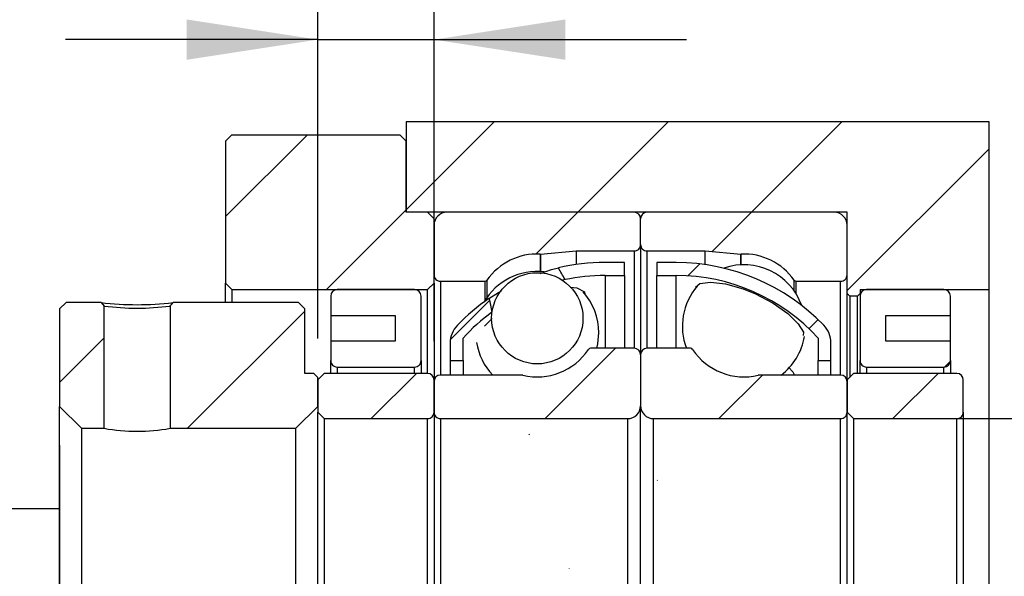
# Model space of a CAD drawing. Header units: millimetres. Extents: x 25 to 291, y 5 to 200.
# Tile 4 of 6: x 230 to 255, y 55 to 70. Entities that reach past the tile are written whole.
import ezdxf

# ---------------------------------------------------------------- set-up
doc = ezdxf.new("R2010")
doc.units = ezdxf.units.MM
doc.layers.add('圖層0', color=7, linetype='Continuous')
doc.styles.add('SLDTEXTSTYLE0', font='TXT', dxfattribs={"width": 0.7})
doc.dimstyles.new('SLDDIMSTYLE1', dxfattribs={"dimtxt": 0.18, "dimasz": 2.5, "dimexe": 0, "dimexo": 0.0625, "dimgap": 0, "dimtad": 0, "dimtih": 1, "dimtoh": 1, "dimdec": 0, "dimrnd": 1e-09, "dimzin": 0, "dimdsep": 46, "dimtxsty": 'Standard', "dimsah": 1, "dimcen": 0.09, "dimadec": 0, "dimazin": 0, "dimtfac": 2.5, "dimtdec": 0, "dimtofl": 0, "dimtmove": 0, "dimatfit": 3, "dimfxl": 0, "dimfrac": 2, "dimtolj": 1, "dimtzin": 0, "dimarcsym": 0})
doc.dimstyles.new('SLDDIMSTYLE2', dxfattribs={"dimtxt": 3.389973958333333, "dimasz": 2.5, "dimexe": 0, "dimexo": 0.0625, "dimgap": 0.8474934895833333, "dimtad": 1, "dimlfac": 3, "dimrnd": 1e-09, "dimzin": 12, "dimdsep": 46, "dimtxsty": 'SLDTEXTSTYLE0', "dimsah": 1, "dimcen": 0.09, "dimadec": 0, "dimazin": 3, "dimtfac": 1, "dimtofl": 0, "dimtmove": 0, "dimatfit": 3, "dimfxl": 0, "dimfrac": 2, "dimtolj": 1, "dimtzin": 12, "dimarcsym": 0})
doc.dimstyles.new('SLDDIMSTYLE4', dxfattribs={"dimtxt": 3.389973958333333, "dimasz": 2.5, "dimexe": 0, "dimexo": 0.0625, "dimgap": 0.8474934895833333, "dimtad": 1, "dimlfac": 3, "dimrnd": 1e-09, "dimzin": 12, "dimdsep": 46, "dimtxsty": 'SLDTEXTSTYLE0', "dimsah": 1, "dimcen": 0.09, "dimadec": 0, "dimazin": 3, "dimtfac": 1, "dimtmove": 0, "dimatfit": 0, "dimfxl": 0, "dimfrac": 2, "dimtolj": 1, "dimtzin": 12, "dimarcsym": 0})
doc.dimstyles.new('SLDDIMSTYLE6', dxfattribs={"dimtxt": 3.389973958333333, "dimasz": 2.5, "dimexe": 0, "dimexo": 0.0625, "dimgap": 0.8474934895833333, "dimtad": 1, "dimlfac": 3, "dimrnd": 1e-09, "dimzin": 12, "dimdsep": 46, "dimtxsty": 'SLDTEXTSTYLE0', "dimsah": 1, "dimcen": 0.09, "dimadec": 0, "dimazin": 3, "dimtol": 1, "dimtp": 0.02, "dimtm": 0.02, "dimtfac": 1, "dimtmove": 0, "dimatfit": 0, "dimfxl": 0, "dimfrac": 2, "dimtolj": 1, "dimarcsym": 0})
pattern_1 = [(45, (0, 0), (-2.245064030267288, 2.245064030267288), [])]

# ---------------------------------------------------------------- blocks, each defined once
blk = doc.blocks.new('_D_15')
at = {"layer": '圖層0', "color": 7}
for p, q in [((230.9065548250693, 58.66205020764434), (230.9065548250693, 27.04460903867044)), ((251.2398881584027, 43.01205020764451), (251.2398881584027, 27.04460903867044)), ((251.2398881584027, 28.04460903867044), (230.9065548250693, 28.04460903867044))]:
    blk.add_line(p, q, dxfattribs=at)
for points in [[(230.9065548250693, 28.04460903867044), (234.2965287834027, 27.52307458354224), (234.2965287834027, 28.56614349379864)], [(251.2398881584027, 28.04460903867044), (247.8499142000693, 28.56614349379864), (247.8499142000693, 27.52307458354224)]]:
    blk.add_solid(points, dxfattribs=at)
at = {"layer": '圖層0', "color": 7, "char_height": 3.175, "attachment_point": 1, "style": 'SLDTEXTSTYLE0'}
for s, insert in [('(', (238.2355292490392, 32.13739917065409)), (')', (243.5389549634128, 32.13739917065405)), ('61', (239.5643255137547, 32.13739917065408))]:
    blk.add_mtext(s, dxfattribs=dict(at, insert=insert))
blk = doc.blocks.new('_D_17')
at = {"layer": '圖層0', "color": 7}
for p, q in [((237.573221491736, 61.41205020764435), (237.573221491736, 70.13867919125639)), ((240.573221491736, 61.34538354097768), (240.573221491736, 70.13867919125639)), ((237.573221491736, 69.13867919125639), (231.0540408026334, 69.13867919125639)), ((237.573221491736, 69.13867919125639), (240.573221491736, 69.13867919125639)), ((240.573221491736, 69.13867919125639), (247.0924021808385, 69.13867919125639))]:
    blk.add_line(p, q, dxfattribs=at)
for points in [[(237.573221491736, 69.13867919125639), (234.1832475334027, 69.66021364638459), (234.1832475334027, 68.61714473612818)], [(240.573221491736, 69.13867919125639), (243.9631954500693, 68.61714473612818), (243.9631954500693, 69.66021364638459)]]:
    blk.add_solid(points, dxfattribs=at)
at = {"layer": '圖層0', "color": 7, "insert": (238.1762017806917, 73.23146932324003), "char_height": 3.175, "attachment_point": 1, "style": 'SLDTEXTSTYLE0'}
blk.add_mtext('9', dxfattribs=at)
blk = doc.blocks.new('_D_18')
at = {"layer": '圖層0', "color": 7}
for p, q in [((261.8786443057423, 59.34538354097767), (261.8786443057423, 68.28951310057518)), ((252.073221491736, 59.34538354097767), (262.8786443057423, 59.34538354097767)), ((261.8786443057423, 59.34538354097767), (261.8786443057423, 49.34538354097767)), ((252.073221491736, 49.34538354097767), (262.8786443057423, 49.34538354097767))]:
    blk.add_line(p, q, dxfattribs=at)
for points in [[(261.8786443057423, 59.34538354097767), (261.3571098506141, 55.95540958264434), (262.4001787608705, 55.95540958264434)], [(261.8786443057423, 49.34538354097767), (262.4001787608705, 52.73535749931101), (261.3571098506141, 52.73535749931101)]]:
    blk.add_solid(points, dxfattribs=at)
at = {"layer": '圖層0', "color": 7, "char_height": 3.175, "attachment_point": 1, "rotation": 90.00000000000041, "style": 'SLDTEXTSTYLE0'}
for s, insert in [('30', (257.7858539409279, 64.31488306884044)), ('%%c', (257.785853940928, 60.2932165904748))]:
    blk.add_mtext(s, dxfattribs=dict(at, insert=insert))
blk = doc.blocks.new('_D_19')
at = {"layer": '圖層0', "color": 7}
for p, q in [((268.1104950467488, 54.34538354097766), (268.1104950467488, 60.86456423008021)), ((258.7993084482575, 54.34538354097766), (269.1104950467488, 54.34538354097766)), ((268.1104950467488, 54.34538354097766), (268.1104950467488, 37.34538354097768)), ((255.9065548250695, 37.34538354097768), (269.1104950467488, 37.34538354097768)), ((268.1104950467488, 37.34538354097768), (268.1104950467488, 30.82620285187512))]:
    blk.add_line(p, q, dxfattribs=at)
for points in [[(268.1104950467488, 54.34538354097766), (268.6320295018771, 57.73535749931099), (267.5889605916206, 57.73535749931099)], [(268.1104950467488, 37.34538354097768), (267.5889605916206, 33.95540958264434), (268.6320295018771, 33.95540958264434)]]:
    blk.add_solid(points, dxfattribs=at)
at = {"layer": '圖層0', "color": 7, "char_height": 3.175, "attachment_point": 1, "rotation": 90.00000000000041, "style": 'SLDTEXTSTYLE0'}
for s, insert in [('±0.02', (264.0177049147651, 44.21186915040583)), ('51', (264.0177049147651, 39.24505208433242))]:
    blk.add_mtext(s, dxfattribs=dict(at, insert=insert))

msp = doc.modelspace()

# ---------------------------------------------------------------- hatches: boundary and pattern name
at = {"layer": '圖層0', "linetype": 'Continuous', "lineweight": 18}
h = msp.add_hatch(dxfattribs=at)
h.set_pattern_fill('ANSI31', color=256, style=0)
h.set_pattern_definition(pattern_1)
h.paths.add_polyline_path([(251.3065548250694, 62.51205020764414), (251.5065548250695, 62.51205020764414), (251.5732214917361, 62.5787168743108), (251.5732214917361, 62.67871687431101), (254.9065548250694, 62.67871687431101), (254.9065548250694, 67.01205020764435), (239.8565548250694, 67.01205020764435), (239.8565548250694, 64.67871687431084), (251.2398881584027, 64.67871687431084), (251.2398881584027, 62.5787168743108)], flags=0)
h = msp.add_hatch(dxfattribs=at)
h.set_pattern_fill('ANSI31', color=256, style=0)
h.set_pattern_definition(pattern_1)
h.paths.add_polyline_path([(235.3565548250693, 66.67871687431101), (235.1898881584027, 66.51205020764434), (235.1898881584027, 62.84538354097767), (235.3565548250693, 62.67871687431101), (240.4065548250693, 62.67871687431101), (240.573221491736, 62.84538354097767), (240.573221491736, 64.51205020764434), (240.4065548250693, 64.67871687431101), (239.8565548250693, 64.67871687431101), (239.8565548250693, 66.51205020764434), (239.6898881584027, 66.67871687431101)], flags=0)
h = msp.add_hatch(dxfattribs=at)
h.set_pattern_fill('ANSI31', color=256, style=0)
h.set_pattern_definition(pattern_1)
edge = h.paths.add_edge_path(flags=0)
edge.add_line((245.9065548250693, 63.84538354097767), (245.9065548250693, 64.51205020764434))
edge.add_arc((245.7398881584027, 64.51205020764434), 0.1666666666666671, 0, 90)
edge.add_line((245.7398881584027, 64.67871687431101), (240.9065548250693, 64.67871687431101))
edge.add_arc((240.9065548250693, 64.34538354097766), 0.3333333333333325, 90, 180)
edge.add_line((240.573221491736, 64.34538354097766), (240.573221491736, 63.06205020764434))
edge.add_arc((240.7398881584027, 63.06205020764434), 0.1666666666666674, 180, 270.0000000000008)
edge.add_line((240.7398881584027, 62.89538354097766), (241.885721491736, 62.89538354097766))
edge.add_arc((241.885721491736, 62.96205020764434), 0.06666666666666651, 270.0000000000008, 324.9488632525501)
edge.add_arc((243.2398881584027, 62.01205020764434), 1.5875, 87.45248435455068, 144.9488632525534, ccw=False)
edge.add_arc((243.31341237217, 63.66458206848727), 0.06666666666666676, 267.4524843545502, 275.0000000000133)
edge.add_line((243.3192227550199, 63.59816908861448), (244.2398881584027, 63.67871687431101))
edge.add_line((244.2398881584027, 63.67871687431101), (245.7398881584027, 63.67871687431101))
edge.add_arc((245.7398881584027, 63.84538354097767), 0.1666666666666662, 270.0000000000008, 360.0000000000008)
h = msp.add_hatch(dxfattribs=at)
h.set_pattern_fill('ANSI31', color=256, style=0)
h.set_pattern_definition(pattern_1)
edge = h.paths.add_edge_path(flags=0)
edge.add_line((250.9065548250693, 64.67871687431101), (246.073221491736, 64.67871687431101))
edge.add_arc((246.073221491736, 64.51205020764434), 0.1666666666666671, 90, 180)
edge.add_line((245.9065548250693, 64.51205020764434), (245.9065548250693, 63.84538354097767))
edge.add_arc((246.073221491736, 63.84538354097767), 0.1666666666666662, 180, 270.0000000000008)
edge.add_line((246.073221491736, 63.67871687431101), (247.573221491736, 63.67871687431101))
edge.add_line((247.573221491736, 63.67871687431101), (248.4938868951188, 63.59816908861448))
edge.add_arc((248.4996972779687, 63.66458206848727), 0.06666666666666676, 264.9999999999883, 272.547515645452)
edge.add_arc((248.573221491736, 62.01205020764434), 1.5875, 35.051136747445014, 92.5475156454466, ccw=False)
edge.add_arc((249.9273881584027, 62.96205020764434), 0.06666666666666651, 215.0511367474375, 270.0000000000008)
edge.add_line((249.9273881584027, 62.89538354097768), (251.073221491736, 62.89538354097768))
edge.add_arc((251.073221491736, 63.06205020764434), 0.1666666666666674, 270.0000000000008, 360.0000000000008)
edge.add_line((251.2398881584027, 63.06205020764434), (251.2398881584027, 64.34538354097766))
edge.add_arc((250.9065548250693, 64.34538354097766), 0.3333333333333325, 0, 90)
h = msp.add_hatch(dxfattribs=at)
h.set_pattern_fill('ANSI31', color=256, style=0)
h.set_pattern_definition(pattern_1)
edge = h.paths.add_edge_path(flags=0)
edge.add_arc((244.9898881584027, 58.07897460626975), 4.966408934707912, 89.9999999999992, 102.02351142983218, ccw=False)
edge.add_line((244.9898881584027, 63.04538354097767), (245.4898881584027, 63.04538354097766))
edge.add_line((245.4898881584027, 63.04538354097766), (245.4898881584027, 63.378716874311))
edge.add_line((245.4898881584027, 63.378716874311), (244.9898881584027, 63.37871687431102))
edge.add_arc((244.9898881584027, 58.07897460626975), 5.299742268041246, 90, 103.1430444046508)
edge.add_ellipse((246.106337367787, 54.34538354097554), major_axis=(-4.167930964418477, 11.03985226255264), ratio=0.1299388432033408, start_angle=318.2010293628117, end_angle=320.773309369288, ccw=False)
h = msp.add_hatch(dxfattribs=at)
h.set_pattern_fill('ANSI31', color=256, style=0)
h.set_pattern_definition(pattern_1)
edge = h.paths.add_edge_path(flags=0)
edge.add_line((246.323221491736, 63.378716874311), (246.323221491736, 63.04538354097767))
edge.add_line((246.323221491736, 63.04538354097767), (246.823221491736, 63.04538354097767))
edge.add_arc((246.823221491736, 58.07897460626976), 4.966408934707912, 42.413763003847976, 89.9999999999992, ccw=False)
edge.add_line((250.4898881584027, 61.42871687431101), (250.4898881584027, 60.84538354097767))
edge.add_line((250.4898881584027, 60.84538354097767), (250.823221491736, 60.84538354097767))
edge.add_line((250.823221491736, 60.84538354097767), (250.823221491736, 61.29678106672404))
edge.add_arc((250.1565548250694, 61.29678106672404), 0.6666666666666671, 0, 43.98971531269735)
edge.add_arc((246.823221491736, 58.07897460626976), 5.299742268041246, 43.98971531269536, 90)
edge.add_line((246.823221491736, 63.37871687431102), (246.323221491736, 63.378716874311))
h = msp.add_hatch(dxfattribs=at)
h.set_pattern_fill('ANSI31', color=256, style=0)
h.set_pattern_definition(pattern_1)
edge = h.paths.add_edge_path(flags=0)
edge.add_arc((243.2398881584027, 61.93792191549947), 1.178565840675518, 0, 360)
h = msp.add_hatch(dxfattribs=at)
h.set_pattern_fill('ANSI31', color=256, style=0)
h.set_pattern_definition(pattern_1)
edge = h.paths.add_edge_path(flags=0)
edge.add_line((239.573221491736, 62.01205020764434), (239.573221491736, 61.34538354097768))
edge.add_line((239.573221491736, 61.34538354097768), (237.9065548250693, 61.34538354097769))
edge.add_line((237.9065548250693, 61.34538354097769), (237.9065548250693, 60.84538354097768))
edge.add_arc((238.073221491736, 60.84538354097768), 0.1666666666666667, 180, 270.0000000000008)
edge.add_line((238.073221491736, 60.67871687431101), (240.073221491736, 60.67871687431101))
edge.add_arc((240.073221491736, 60.84538354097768), 0.1666666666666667, 270.0000000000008, 360.0000000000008)
edge.add_line((240.2398881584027, 60.84538354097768), (240.2398881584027, 62.51205020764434))
edge.add_arc((240.073221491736, 62.51205020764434), 0.1666666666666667, 0, 90)
edge.add_line((240.073221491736, 62.67871687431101), (238.073221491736, 62.67871687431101))
edge.add_arc((238.073221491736, 62.51205020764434), 0.1666666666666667, 90, 180)
edge.add_line((237.9065548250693, 62.51205020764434), (237.9065548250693, 62.01205020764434))
edge.add_line((237.9065548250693, 62.01205020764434), (239.573221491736, 62.01205020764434))
h = msp.add_hatch(dxfattribs=at)
h.set_pattern_fill('ANSI31', color=256, style=0)
h.set_pattern_definition(pattern_1)
edge = h.paths.add_edge_path(flags=0)
edge.add_line((253.9065548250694, 60.84538354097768), (253.9065548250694, 61.34538354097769))
edge.add_line((253.9065548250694, 61.34538354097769), (252.2398881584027, 61.34538354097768))
edge.add_line((252.2398881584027, 61.34538354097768), (252.2398881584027, 62.01205020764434))
edge.add_line((252.2398881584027, 62.01205020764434), (253.9065548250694, 62.01205020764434))
edge.add_line((253.9065548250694, 62.01205020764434), (253.9065548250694, 62.51205020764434))
edge.add_arc((253.7398881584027, 62.51205020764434), 0.1666666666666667, 0, 90)
edge.add_line((253.7398881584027, 62.67871687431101), (251.7398881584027, 62.67871687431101))
edge.add_arc((251.7398881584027, 62.51205020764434), 0.1666666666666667, 90, 180)
edge.add_line((251.5732214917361, 62.51205020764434), (251.5732214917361, 60.84538354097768))
edge.add_arc((251.7398881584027, 60.84538354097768), 0.1666666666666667, 180, 270.0000000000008)
edge.add_line((251.7398881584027, 60.67871687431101), (253.7398881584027, 60.67871687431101))
edge.add_arc((253.7398881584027, 60.84538354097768), 0.1666666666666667, 270.0000000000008, 360.0000000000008)
h = msp.add_hatch(dxfattribs=at)
h.set_pattern_fill('ANSI31', color=256, style=0)
h.set_pattern_definition(pattern_1)
h.paths.add_polyline_path([(230.9065548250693, 59.66205020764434), (231.473221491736, 59.09538354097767), (232.0565548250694, 59.09538354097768), (232.0565548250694, 62.25487524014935), (231.9773067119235, 62.34538354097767), (231.073221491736, 62.34538354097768), (230.9065548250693, 62.17871687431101)], flags=0)
h = msp.add_hatch(dxfattribs=at)
h.set_pattern_fill('ANSI31', color=256, style=0)
h.set_pattern_definition(pattern_1)
edge = h.paths.add_edge_path(flags=0)
edge.add_line((237.0065548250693, 59.09538354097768), (237.573221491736, 59.66205020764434))
edge.add_line((237.573221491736, 59.66205020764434), (237.573221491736, 60.41205020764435))
edge.add_line((237.573221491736, 60.41205020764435), (237.473221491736, 60.51205020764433))
edge.add_line((237.473221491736, 60.51205020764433), (237.2398881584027, 60.51205020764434))
edge.add_line((237.2398881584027, 60.51205020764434), (237.2398881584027, 62.17871687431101))
edge.add_line((237.2398881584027, 62.17871687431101), (237.073221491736, 62.34538354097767))
edge.add_line((237.073221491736, 62.34538354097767), (233.8358017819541, 62.34538354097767))
edge.add_line((233.8358019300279, 62.34538343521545), (233.7565539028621, 62.25487513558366))
edge.add_line((233.7565548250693, 62.25487514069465), (233.7565548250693, 59.09538354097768))
edge.add_line((233.7565548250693, 59.09538354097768), (237.0065548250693, 59.09538354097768))
h = msp.add_hatch(dxfattribs=at)
h.set_pattern_fill('ANSI31', color=256, style=0)
h.set_pattern_definition(pattern_1)
edge = h.paths.add_edge_path(flags=0)
edge.add_ellipse((246.106337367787, 54.34538354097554), major_axis=(-4.167930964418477, 11.03985226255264), ratio=0.1299388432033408, start_angle=40.03564068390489, end_angle=42.66729961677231, ccw=False)
edge.add_arc((244.9898881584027, 58.07897460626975), 5.299742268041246, 124.4431226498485, 136.0102846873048)
edge.add_arc((241.6565548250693, 61.29678106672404), 0.6666666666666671, 136.010284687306, 180)
edge.add_line((240.9898881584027, 61.29678106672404), (240.9898881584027, 60.84538354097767))
edge.add_line((240.9898881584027, 60.84538354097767), (241.323221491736, 60.84538354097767))
edge.add_line((241.323221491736, 60.84538354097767), (241.323221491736, 61.42871687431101))
edge.add_arc((244.9898881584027, 58.07897460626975), 4.966408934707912, 126.01821028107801, 137.5862369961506, ccw=False)
h = msp.add_hatch(dxfattribs=at)
h.set_pattern_fill('ANSI31', color=256, style=0)
h.set_pattern_definition(pattern_1)
edge = h.paths.add_edge_path(flags=0)
edge.add_line((240.573221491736, 60.30371687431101), (240.573221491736, 59.51205020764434))
edge.add_arc((240.7398881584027, 59.51205020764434), 0.1666666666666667, 180, 270.0000000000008)
edge.add_line((240.7398881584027, 59.34538354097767), (245.573221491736, 59.34538354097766))
edge.add_arc((245.573221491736, 59.67871687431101), 0.3333333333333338, 270.0000000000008, 360.0000000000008)
edge.add_line((245.9065548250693, 59.67871687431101), (245.9065548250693, 60.99538354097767))
edge.add_arc((245.7398881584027, 60.99538354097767), 0.1666666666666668, 0, 90)
edge.add_line((245.7398881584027, 61.16205020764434), (244.6168375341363, 61.16205020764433))
edge.add_arc((244.6168375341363, 61.09538354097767), 0.06666666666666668, 90, 146.3473863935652)
edge.add_arc((243.2398881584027, 62.01205020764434), 1.5875, 256.4809357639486, 326.3473863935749, ccw=False)
edge.add_arc((242.8531954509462, 60.403716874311), 0.0666666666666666, 76.48093576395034, 90)
edge.add_line((242.8531954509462, 60.47038354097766), (240.7398881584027, 60.47038354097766))
edge.add_arc((240.7398881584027, 60.30371687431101), 0.1666666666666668, 90, 180)
h = msp.add_hatch(dxfattribs=at)
h.set_pattern_fill('ANSI31', color=256, style=0)
h.set_pattern_definition(pattern_1)
edge = h.paths.add_edge_path(flags=0)
edge.add_line((246.2398881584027, 59.34538354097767), (251.073221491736, 59.34538354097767))
edge.add_arc((251.073221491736, 59.51205020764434), 0.1666666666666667, 270.0000000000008, 360.0000000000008)
edge.add_line((251.2398881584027, 59.51205020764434), (251.2398881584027, 60.30371687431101))
edge.add_arc((251.073221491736, 60.30371687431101), 0.1666666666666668, 0, 90)
edge.add_line((251.073221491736, 60.47038354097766), (248.9599141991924, 60.47038354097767))
edge.add_arc((248.9599141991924, 60.40371687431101), 0.0666666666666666, 90, 103.5190642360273)
edge.add_arc((248.573221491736, 62.01205020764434), 1.5875, 213.6526136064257, 283.5190642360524, ccw=False)
edge.add_arc((247.1962721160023, 61.09538354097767), 0.06666666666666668, 33.65261360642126, 90)
edge.add_line((247.1962721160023, 61.16205020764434), (246.073221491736, 61.16205020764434))
edge.add_arc((246.073221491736, 60.99538354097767), 0.1666666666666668, 90, 180)
edge.add_line((245.9065548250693, 60.99538354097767), (245.9065548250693, 59.67871687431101))
edge.add_arc((246.2398881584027, 59.67871687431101), 0.3333333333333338, 180, 270.0000000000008)
h = msp.add_hatch(dxfattribs=at)
h.set_pattern_fill('ANSI31', color=256, style=0)
h.set_pattern_definition(pattern_1)
edge = h.paths.add_edge_path(flags=0)
edge.add_line((237.573221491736, 59.51205020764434), (237.7398881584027, 59.34538354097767))
edge.add_line((237.7398881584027, 59.34538354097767), (240.4065548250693, 59.34538354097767))
edge.add_arc((240.4065548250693, 59.51205020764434), 0.1666666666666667, 270.0000000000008, 360.0000000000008)
edge.add_line((240.573221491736, 59.51205020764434), (240.573221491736, 60.34538354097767))
edge.add_arc((240.4065548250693, 60.34538354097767), 0.1666666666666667, 0, 90)
edge.add_line((240.4065548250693, 60.51205020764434), (237.7398881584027, 60.51205020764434))
edge.add_line((237.7398881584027, 60.51205020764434), (237.573221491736, 60.34538354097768))
edge.add_line((237.573221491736, 60.34538354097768), (237.573221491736, 59.51205020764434))
h = msp.add_hatch(dxfattribs=at)
h.set_pattern_fill('ANSI31', color=256, style=0)
h.set_pattern_definition(pattern_1)
edge = h.paths.add_edge_path(flags=0)
edge.add_line((251.2398881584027, 59.51205020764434), (251.4065548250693, 59.34538354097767))
edge.add_line((251.4065548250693, 59.34538354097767), (254.073221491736, 59.34538354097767))
edge.add_arc((254.073221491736, 59.51205020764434), 0.1666666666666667, 270.0000000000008, 360.0000000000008)
edge.add_line((254.2398881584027, 59.51205020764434), (254.2398881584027, 60.34538354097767))
edge.add_arc((254.073221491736, 60.34538354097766), 0.1666666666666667, 2.442665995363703e-12, 90)
edge.add_line((254.073221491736, 60.51205020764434), (251.4065548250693, 60.51205020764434))
edge.add_line((251.4065548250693, 60.51205020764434), (251.2398881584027, 60.34538354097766))
edge.add_line((251.2398881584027, 60.34538354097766), (251.2398881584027, 59.51205020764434))

# ---------------------------------------------------------------- linework, layer by layer
at = {"color": 7, "linetype": 'Continuous', "lineweight": 25}
for p, q in [((239.8565539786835, 67.01204980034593), (239.8565539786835, 64.67871670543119)), ((254.9065554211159, 67.01204980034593), (239.8565539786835, 67.01204980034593)), ((254.9065554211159, 62.67871699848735), (254.9065554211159, 67.01204980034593)), ((235.189887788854, 66.5120500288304), (235.3565547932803, 66.67871703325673)), ((235.3565547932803, 66.67871703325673), (239.6898869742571, 66.67871703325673)), ((239.6898869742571, 66.67871703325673), (239.8565539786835, 66.5120500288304)), ((235.189887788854, 66.5120500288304), (235.189887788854, 62.84538338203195)), ((239.8565539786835, 64.67871670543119), (239.8565539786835, 66.5120500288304)), ((251.2398862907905, 64.67871670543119), (239.8565539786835, 64.67871670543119)), ((240.4065533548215, 64.67871670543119), (239.8565539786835, 64.67871670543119)), ((240.4065533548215, 64.67871670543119), (240.5732228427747, 64.51205032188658)), ((245.7398875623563, 64.67871670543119), (240.9065568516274, 64.67871670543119)), ((250.9065572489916, 64.67871670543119), (246.073221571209, 64.67871670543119)), ((251.2398862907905, 62.57871716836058), (251.2398862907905, 64.67871670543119)), ((240.5732228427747, 62.84538338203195), (240.5732228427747, 64.51205032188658)), ((240.5732228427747, 64.34538331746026), (240.5732228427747, 63.0620499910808)), ((245.9065570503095, 63.84538354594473), (245.9065570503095, 64.51205032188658)), ((251.2398862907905, 63.0620499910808), (251.2398862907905, 64.34538331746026)), ((245.9065570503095, 63.84538354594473), (245.9065570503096, 60.99538373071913)), ((243.3192237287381, 63.59816893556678), (244.2398870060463, 63.67871716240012)), ((244.2398870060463, 63.67871716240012), (245.7398875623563, 63.67871716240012)), ((244.2398870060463, 63.67871716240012), (244.2398870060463, 63.32537958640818)), ((246.073221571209, 63.67871716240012), (247.573222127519, 63.67871716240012)), ((247.573222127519, 63.67871716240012), (248.4938854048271, 63.59816893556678)), ((247.573222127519, 63.32537958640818), (247.573222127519, 63.67871716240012)), ((245.4898858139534, 63.37871705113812), (244.9898872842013, 63.37871705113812)), ((245.4898858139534, 63.0453836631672), (245.4898858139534, 63.37871705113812)), ((246.823221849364, 63.37871705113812), (246.3232233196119, 63.37871705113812)), ((246.3232233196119, 63.37871705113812), (246.3232233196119, 63.0453836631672)), ((235.3565547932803, 62.67871699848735), (235.189887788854, 62.84538338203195)), ((235.189887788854, 62.34538361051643), (235.189887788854, 62.84538338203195)), ((240.5732228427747, 62.84538338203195), (240.4065533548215, 62.67871699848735)), ((240.5732228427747, 62.84538338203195), (240.5732228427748, 60.34538328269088)), ((240.7398873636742, 62.89538360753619), (241.8857220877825, 62.89538360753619)), ((243.9553195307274, 62.93643133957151), (243.8615117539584, 62.91136882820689)), ((244.9898872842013, 63.0453836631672), (245.4898858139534, 63.0453836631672)), ((245.4898858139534, 63.0453836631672), (245.4898858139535, 61.16205011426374)), ((246.3232233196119, 63.0453836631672), (246.823221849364, 63.0453836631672)), ((246.3232233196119, 61.16205011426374), (246.3232233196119, 63.0453836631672)), ((249.9273870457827, 62.89538360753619), (251.0732217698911, 62.89538360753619)), ((235.3565547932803, 62.67871699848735), (240.4065533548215, 62.67871699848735)), ((235.3565547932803, 62.67871699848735), (235.3565547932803, 62.34538361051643)), ((240.0732193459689, 62.67871699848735), (238.0732202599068, 62.67871699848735)), ((240.4065533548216, 60.51205028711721), (240.4065533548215, 62.67871699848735)), ((251.3065540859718, 62.51204999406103), (251.2398862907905, 62.57871716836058)), ((251.2398862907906, 60.34538328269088), (251.2398862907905, 62.57871716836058)), ((251.5732202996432, 62.57871716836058), (251.5065525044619, 62.51204999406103)), ((251.5732202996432, 62.67871699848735), (254.9065554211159, 62.67871699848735)), ((251.5732202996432, 62.67871699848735), (251.5732202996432, 62.57871716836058)), ((251.5732202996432, 62.57871716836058), (251.5732202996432, 62.51204999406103)), ((253.7398888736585, 62.67871699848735), (251.7398897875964, 62.67871699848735)), ((254.9065554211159, 46.012050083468), (254.9065554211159, 62.67871699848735)), ((230.9065539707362, 62.17871660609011), (231.0732209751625, 62.34538361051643)), ((231.9773067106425, 62.34538361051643), (231.0732209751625, 62.34538361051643)), ((231.9773067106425, 62.34538361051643), (232.0565560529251, 62.25487519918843)), ((237.0732207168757, 62.34538361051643), (233.835801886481, 62.34538361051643)), ((237.0732207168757, 62.34538361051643), (237.239887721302, 62.17871660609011)), ((237.9065557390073, 62.51204999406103), (237.9065557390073, 62.0120502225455)), ((240.2398888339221, 60.84538367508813), (240.2398888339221, 62.51204999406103)), ((251.5065525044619, 62.51204999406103), (251.3065540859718, 62.51204999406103)), ((251.3065540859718, 62.51204999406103), (251.3065540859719, 60.41205045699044)), ((251.506552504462, 60.51205028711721), (251.5065525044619, 62.51204999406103)), ((251.5732202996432, 62.51204999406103), (251.5732202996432, 60.84538367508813)), ((253.9065533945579, 62.0120502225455), (253.9065533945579, 62.51204999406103)), ((230.9065539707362, 62.17871660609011), (230.9065539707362, 59.66205017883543)), ((232.0565560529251, 59.0953835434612), (232.0565560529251, 62.25487519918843)), ((233.7565550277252, 62.25487519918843), (233.7565550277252, 59.0953835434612)), ((237.239887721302, 60.51205028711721), (237.239887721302, 62.17871660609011)), ((237.9065557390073, 62.0120502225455), (239.5732208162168, 62.0120502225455)), ((237.9065557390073, 62.0120502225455), (237.9065557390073, 61.34538344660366)), ((239.5732208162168, 62.0120502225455), (239.5732208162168, 61.34538344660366)), ((241.878172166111, 61.73251188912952), (242.078543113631, 61.93097548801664)), ((252.2398883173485, 62.0120502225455), (253.9065533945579, 62.0120502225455)), ((252.2398883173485, 61.34538344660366), (252.2398883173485, 62.0120502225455)), ((253.906553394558, 61.34538344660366), (253.9065533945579, 62.0120502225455)), ((237.9065557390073, 61.34538344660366), (237.9065557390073, 60.84538367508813)), ((239.5732208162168, 61.34538344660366), (237.9065557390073, 61.34538344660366)), ((240.9898891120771, 61.29678082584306), (240.9898891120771, 60.84538367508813)), ((241.3232231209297, 60.84538367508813), (241.3232231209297, 61.42871694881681)), ((250.4898860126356, 61.42871694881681), (250.4898860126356, 60.84538367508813)), ((250.8232200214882, 60.84538367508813), (250.8232200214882, 61.29678082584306)), ((253.9065533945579, 61.34538344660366), (252.2398883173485, 61.34538344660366)), ((253.9065533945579, 60.84538367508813), (253.9065533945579, 61.34538344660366)), ((245.7398875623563, 61.16205011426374), (244.6168367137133, 61.16205011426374)), ((247.1962724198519, 61.16205011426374), (246.073221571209, 61.16205011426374)), ((237.9065557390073, 60.51205028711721), (237.9065557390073, 60.84538367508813)), ((240.2398888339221, 60.84538367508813), (240.2398888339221, 60.51205028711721)), ((240.9898891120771, 60.84538367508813), (241.3232231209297, 60.84538367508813)), ((240.9898891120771, 60.84538367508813), (240.9898891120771, 60.47038353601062)), ((241.3232231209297, 60.84538367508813), (241.3232231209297, 60.47038353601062)), ((245.9065570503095, 60.99538373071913), (245.9065570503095, 59.67871712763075)), ((250.4898860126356, 60.84538367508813), (250.8232200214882, 60.84538367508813)), ((250.4898860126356, 60.47038353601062), (250.4898860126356, 60.84538367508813)), ((250.8232200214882, 60.47038353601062), (250.8232200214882, 60.84538367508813)), ((251.5732202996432, 60.51205028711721), (251.5732202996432, 60.84538367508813)), ((253.9065533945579, 60.84538367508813), (253.906553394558, 60.51205028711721)), ((237.4732225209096, 60.51205028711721), (237.239887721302, 60.51205028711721)), ((237.4732225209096, 60.51205028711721), (237.5732217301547, 60.41205045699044)), ((237.5732217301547, 60.34538328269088), (237.739888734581, 60.51205028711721)), ((240.4065533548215, 60.51205028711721), (237.739888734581, 60.51205028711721)), ((238.0732202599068, 60.67871667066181), (240.0732193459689, 60.67871667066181)), ((251.2398862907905, 60.34538328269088), (251.4065557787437, 60.51205028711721)), ((254.0732228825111, 60.51205028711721), (251.4065557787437, 60.51205028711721)), ((251.7398897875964, 60.67871667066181), (253.7398888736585, 60.67871667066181)), ((237.5732217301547, 59.66205017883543), (237.5732217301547, 60.41205045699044)), ((237.5732217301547, 60.34538328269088), (237.5732217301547, 59.51205012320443)), ((240.5732228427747, 59.51205012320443), (240.5732228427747, 60.34538328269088)), ((240.5732228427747, 60.30371715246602), (240.5732228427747, 59.51205012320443)), ((242.8531948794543, 60.47038353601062), (240.7398873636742, 60.47038353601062)), ((251.0732217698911, 60.47038353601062), (248.959914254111, 60.47038353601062)), ((251.2398862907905, 60.34538328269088), (251.2398862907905, 59.51205012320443)), ((251.2398862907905, 59.51205012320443), (251.2398862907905, 60.30371715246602)), ((254.2398874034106, 59.51205012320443), (254.2398874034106, 60.34538328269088)), ((231.4732202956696, 59.0953835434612), (230.9065539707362, 59.66205017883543)), ((230.9065539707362, 49.02871690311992), (230.9065539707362, 59.66205017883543)), ((237.5732217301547, 59.66205017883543), (237.0065554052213, 59.0953835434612)), ((237.739888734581, 59.34538342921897), (237.5732217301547, 59.51205012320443)), ((237.5732217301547, 49.17871695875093), (237.5732217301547, 59.51205012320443)), ((240.5732228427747, 59.51205012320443), (240.5732228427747, 49.17871695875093)), ((245.9065570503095, 49.0120499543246), (245.9065570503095, 59.67871712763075)), ((251.4065557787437, 59.34538342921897), (251.2398862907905, 59.51205012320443)), ((251.2398862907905, 49.17871695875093), (251.2398862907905, 59.51205012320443)), ((254.2398874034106, 59.51205012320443), (254.2398874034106, 49.17871695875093)), ((237.739888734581, 59.34538342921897), (240.4065533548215, 59.34538342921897)), ((237.739888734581, 59.34538342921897), (237.739888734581, 49.34538365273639)), ((240.4065533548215, 49.34538365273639), (240.4065533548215, 59.34538342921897)), ((240.7398873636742, 59.34538342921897), (245.5732230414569, 59.34538342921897)), ((240.7398873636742, 59.34538342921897), (240.7398873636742, 49.34538365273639)), ((245.5732230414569, 59.34538342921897), (245.5732230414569, 49.34538365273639)), ((246.2398860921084, 59.34538342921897), (251.0732217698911, 59.34538342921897)), ((246.2398860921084, 49.34538365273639), (246.2398860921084, 59.34538342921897)), ((251.0732217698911, 49.34538365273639), (251.0732217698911, 59.34538342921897)), ((251.4065557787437, 59.34538342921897), (254.0732228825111, 59.34538342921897)), ((251.4065557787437, 59.34538342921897), (251.4065557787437, 49.34538365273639)), ((254.0732228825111, 49.34538365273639), (254.0732228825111, 59.34538342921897)), ((231.4732202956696, 59.0953835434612), (231.4732202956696, 49.59538353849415)), ((231.4732202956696, 59.0953835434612), (232.0565560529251, 59.0953835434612)), ((233.7565550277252, 59.0953835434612), (237.0065554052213, 59.0953835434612)), ((237.0065554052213, 49.59538353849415), (237.0065554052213, 59.0953835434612)), ((230.9065539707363, 57.01205033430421), (226.4065547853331, 57.01205033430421))]:
    msp.add_line(p, q, dxfattribs=at)
at = {"color": 8, "linetype": 'Continuous', "lineweight": 25}
for p, q in [((243.310446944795, 63.59798142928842), (243.310446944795, 63.14843015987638)), ((243.3192237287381, 63.59816893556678), (243.3192237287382, 63.14801541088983)), ((245.7398875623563, 63.67871716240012), (245.7398875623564, 61.16205011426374)), ((246.073221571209, 61.16205011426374), (246.073221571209, 63.67871716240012)), ((248.4938854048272, 63.31911178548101), (248.4938854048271, 63.59816893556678)), ((248.5026621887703, 63.31952653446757), (248.5026621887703, 63.59798142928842)), ((240.7398873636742, 62.89538360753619), (240.7398873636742, 60.47038353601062)), ((241.8857220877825, 62.89538360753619), (241.8857220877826, 62.3909848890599)), ((241.9402951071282, 62.92376286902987), (241.9402951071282, 62.47421159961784)), ((244.9898872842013, 63.0453836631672), (244.9898872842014, 61.16205011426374)), ((246.823221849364, 61.16205011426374), (246.823221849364, 63.0453836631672)), ((249.8728140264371, 62.64530859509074), (249.8728140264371, 62.92376286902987)), ((249.9273870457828, 62.56208126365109), (249.9273870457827, 62.89538360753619)), ((251.0732217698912, 60.47038353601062), (251.0732217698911, 62.89538360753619)), ((238.0732202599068, 60.67871667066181), (238.0732202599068, 60.51205028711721)), ((240.0732193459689, 60.51205028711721), (240.0732193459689, 60.67871667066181)), ((251.7398897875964, 60.67871667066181), (251.7398897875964, 60.51205028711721)), ((253.7398888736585, 60.51205028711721), (253.7398888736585, 60.67871667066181))]:
    msp.add_line(p, q, dxfattribs=at)
at = {"color": 7, "linetype": 'Continuous', "lineweight": 25, "flags": 128}
for points in [[(243.3123542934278, 63.097175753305), (243.6088675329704, 63.19473117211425), (243.7848154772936, 63.23989224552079)], [(247.3246707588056, 62.74220091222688), (247.4385007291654, 62.83613783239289), (247.7090710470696, 62.87061849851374), (248.0972909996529, 62.82714125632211), (248.5541208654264, 62.70117553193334), (248.8760058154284, 62.57204827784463)], [(241.9924193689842, 62.44960854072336), (242.2405634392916, 62.60774338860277), (242.3196538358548, 62.64996272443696)], [(244.0884713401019, 62.74275722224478), (244.2642752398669, 62.72773250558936), (244.4588744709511, 62.62205843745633), (244.469652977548, 62.56839500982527)], [(248.8760058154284, 62.57204827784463), (249.3280822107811, 62.33130573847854), (249.707863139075, 62.05966191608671), (249.9797993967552, 61.79424491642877), (250.1142972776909, 61.58017607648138), (250.1047158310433, 61.49149119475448)], [(233.7565550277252, 62.25487519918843), (233.7777668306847, 62.27910262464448), (233.798981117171, 62.30333067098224), (233.835801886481, 62.34538361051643)], [(244.7760506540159, 61.16205011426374), (244.8018743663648, 61.27903975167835), (244.8273901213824, 61.56249895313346)], [(249.7255359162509, 60.67868376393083), (249.8408411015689, 60.55093859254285), (249.8833292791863, 60.47038353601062)]]:
    msp.add_lwpolyline(points, dxfattribs=at)
at = {"color": 7, "linetype": 'Continuous', "lineweight": 25}
msp.add_circle((243.2398881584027, 61.93792191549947), 1.178565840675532, dxfattribs=at)
for centre, radius, start, end in [((240.9065548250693, 64.34538354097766), 0.3333333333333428, 90, 180), ((245.7398881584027, 64.51205020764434), 0.1666666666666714, 3.028905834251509e-10, 90), ((246.073221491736, 64.51205020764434), 0.1666666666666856, 90, 179.9999999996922), ((250.9065548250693, 64.34538354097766), 0.3333333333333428, 1.221332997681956e-12, 90), ((245.7398881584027, 63.84538354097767), 0.1666666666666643, 270.0000000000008, 2.44266599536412e-12), ((246.073221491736, 63.84538354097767), 0.1666666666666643, 180, 270.0000000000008), ((243.2398881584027, 62.01205020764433), 1.587500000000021, 87.45248435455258, 144.9488632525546), ((243.31341237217, 63.66458206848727), 0.06666666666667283, 267.4524843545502, 275.0000000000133), ((248.4996972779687, 63.66458206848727), 0.06666666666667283, 265.0000000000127, 272.5475156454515), ((248.573221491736, 62.01205020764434), 1.587499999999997, 35.05113674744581, 92.54751564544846), ((244.9898881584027, 58.07897460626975), 5.299742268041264, 90, 103.1430444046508), ((246.823221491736, 58.07897460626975), 5.299742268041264, 43.98971531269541, 90), ((248.5732214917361, 61.73359560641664), 1.587499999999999, 19.73706268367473, 109.0884667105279), ((240.7398881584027, 63.06205020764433), 0.1666666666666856, 179.9999999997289, 270.0000000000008), ((243.2398881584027, 61.56249876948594), 1.587500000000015, 83.64321507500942, 149.7656904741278), ((251.0732214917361, 63.06205020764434), 0.1666666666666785, 270.0000000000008, 3.419732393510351e-10), ((241.885721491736, 62.96205020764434), 0.06666666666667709, 270.0000000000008, 324.9488632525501), ((244.9898881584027, 58.07897460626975), 4.966408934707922, 90, 102.023511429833), ((246.823221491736, 58.07897460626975), 4.966408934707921, 42.41376300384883, 90), ((249.9273881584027, 62.96205020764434), 0.06666666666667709, 215.0511367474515, 270.0000000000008), ((238.073221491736, 62.51205020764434), 0.1666666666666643, 90, 179.9999999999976), ((240.073221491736, 62.51205020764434), 0.1666666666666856, 0, 90), ((243.2398881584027, 61.56249876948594), 1.587500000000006, 0, 41.68479919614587), ((248.5732214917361, 61.73359560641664), 1.587500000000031, 139.248193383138, 201.1019523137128), ((251.7398881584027, 62.51205020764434), 0.1666666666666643, 90, 179.9999999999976), ((253.7398881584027, 62.51205020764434), 0.1666666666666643, 0, 90), ((232.9065542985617, 70.12889423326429), 7.838784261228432, 263.1918702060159, 276.8081297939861), ((244.9898881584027, 58.07897460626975), 5.299742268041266, 124.4431226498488, 136.010284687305), ((232.9065555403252, 68.83928867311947), 6.639051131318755, 262.6442162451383, 277.3557837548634), ((244.9898881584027, 58.07897460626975), 4.966408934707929, 126.0182102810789, 137.5862369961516), ((241.6565548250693, 61.29678106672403), 0.6666666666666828, 136.0102846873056, 179.999999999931), ((250.1565548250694, 61.29678106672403), 0.6666666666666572, 8.427197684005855e-11, 43.98971531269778), ((243.2398881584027, 61.56249876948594), 1.587500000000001, 188.9329363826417, 223.467783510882), ((248.5732214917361, 61.73359560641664), 1.587499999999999, 307.2762943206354, 350.3879028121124), ((243.2398881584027, 62.01205020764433), 1.587499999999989, 256.4809357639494, 326.3473863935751), ((244.6168375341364, 61.09538354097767), 0.06666666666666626, 90, 146.3473863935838), ((245.7398881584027, 60.99538354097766), 0.1666666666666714, 3.028905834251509e-10, 90), ((246.073221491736, 60.99538354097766), 0.1666666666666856, 90, 179.9999999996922), ((247.1962721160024, 61.09538354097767), 0.06666666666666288, 33.65261360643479, 90), ((248.573221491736, 62.01205020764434), 1.587500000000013, 213.6526136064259, 283.5190642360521), ((238.073221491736, 60.84538354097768), 0.1666666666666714, 179.9999999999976, 270.0000000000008), ((240.073221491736, 60.84538354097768), 0.1666666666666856, 270.0000000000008, 2.662505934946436e-10), ((251.7398881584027, 60.84538354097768), 0.1666666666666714, 179.9999999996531, 270.0000000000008), ((253.7398881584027, 60.84538354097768), 0.1666666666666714, 270.0000000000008, 0), ((240.4065548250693, 60.34538354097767), 0.1666666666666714, 0, 90), ((254.073221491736, 60.34538354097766), 0.1666666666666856, 2.442665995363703e-12, 90), ((240.7398881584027, 60.303716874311), 0.1666666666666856, 90, 179.9999999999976), ((242.8531954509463, 60.403716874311), 0.06666666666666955, 76.48093576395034, 90), ((248.9599141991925, 60.403716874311), 0.06666666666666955, 90, 103.5190642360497), ((251.0732214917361, 60.30371687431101), 0.1666666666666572, 0, 90), ((240.4065548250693, 59.51205020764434), 0.1666666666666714, 270.0000000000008, 2.662505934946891e-10), ((240.7398881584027, 59.51205020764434), 0.1666666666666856, 179.9999999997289, 270.0000000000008), ((245.573221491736, 59.67871687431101), 0.3333333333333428, 270.0000000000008, 0), ((246.2398881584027, 59.67871687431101), 0.3333333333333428, 179.9999999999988, 270.0000000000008), ((251.0732214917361, 59.51205020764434), 0.1666666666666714, 270.0000000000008, 3.419732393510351e-10), ((254.073221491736, 59.51205020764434), 0.1666666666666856, 270.0000000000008, 3.615145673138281e-10), ((232.9065555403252, 63.80524145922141), 4.785944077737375, 259.7698098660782, 280.2301901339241)]:
    msp.add_arc(centre, radius, start, end, dxfattribs=at)
for start_param, end_param in [(5.553655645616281, 5.598550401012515), (0.6987537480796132, 0.7446848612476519)]:
    msp.add_ellipse((246.106337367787, 54.34538354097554), major_axis=(-4.167930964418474, 11.03985226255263), ratio=0.1299388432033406, start_param=start_param, end_param=end_param, dxfattribs=at)

# ---------------------------------------------------------------- dimensions: what is measured, and where the dimension line sits
at = {"layer": '圖層0', "color": 7}
dim = msp.add_linear_dim(base=(240.573221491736, 69.13867919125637), p1=(237.573221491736, 60.41205020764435), p2=(240.573221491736, 60.34538354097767), dimstyle='SLDDIMSTYLE4', dxfattribs=at)
dim.commit()
dim.dimension.update_dxf_attribs({"geometry": '_D_17', "text_midpoint": (239.16985917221, 69.13867919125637), "dimtype": 160})
dim = msp.add_linear_dim(base=(261.8786443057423, 49.34538354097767), p1=(251.073221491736, 59.34538354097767), p2=(251.073221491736, 49.34538354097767), angle=90.0000000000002, text='%%c<>', dimstyle='SLDDIMSTYLE2', dxfattribs=at)
dim.commit()
dim.dimension.update_dxf_attribs({"geometry": '_D_18', "text_midpoint": (261.8786443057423, 64.291364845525), "dimtype": 160})
dim = msp.add_linear_dim(base=(268.1104950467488, 37.34538354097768), p1=(257.7993084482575, 54.34538354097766), p2=(254.9065548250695, 37.34538354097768), angle=90.0000000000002, dimstyle='SLDDIMSTYLE6', dxfattribs=at)
dim.commit()
dim.dimension.update_dxf_attribs({"geometry": '_D_19', "text_midpoint": (268.1104950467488, 46.33000568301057), "dimtype": 160})
dim = msp.add_linear_dim(base=(230.9065548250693, 28.04460903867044), p1=(251.2398881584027, 44.01205020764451), p2=(230.9065548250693, 59.66205020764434), text='(<>)', dimstyle='SLDDIMSTYLE4', dxfattribs=at)
dim.commit()
dim.dimension.update_dxf_attribs({"geometry": '_D_15', "text_midpoint": (241.5516401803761, 28.04460903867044), "dimtype": 160})

# ---------------------------------------------------------------- leaders
msp.add_leader([(267.6145348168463, 54.34538354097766), (267.6145348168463, 90.47932705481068), (244.85368139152, 89.63596767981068)], dimstyle='SLDDIMSTYLE1', dxfattribs=at)

doc.saveas('drawing.dxf')
